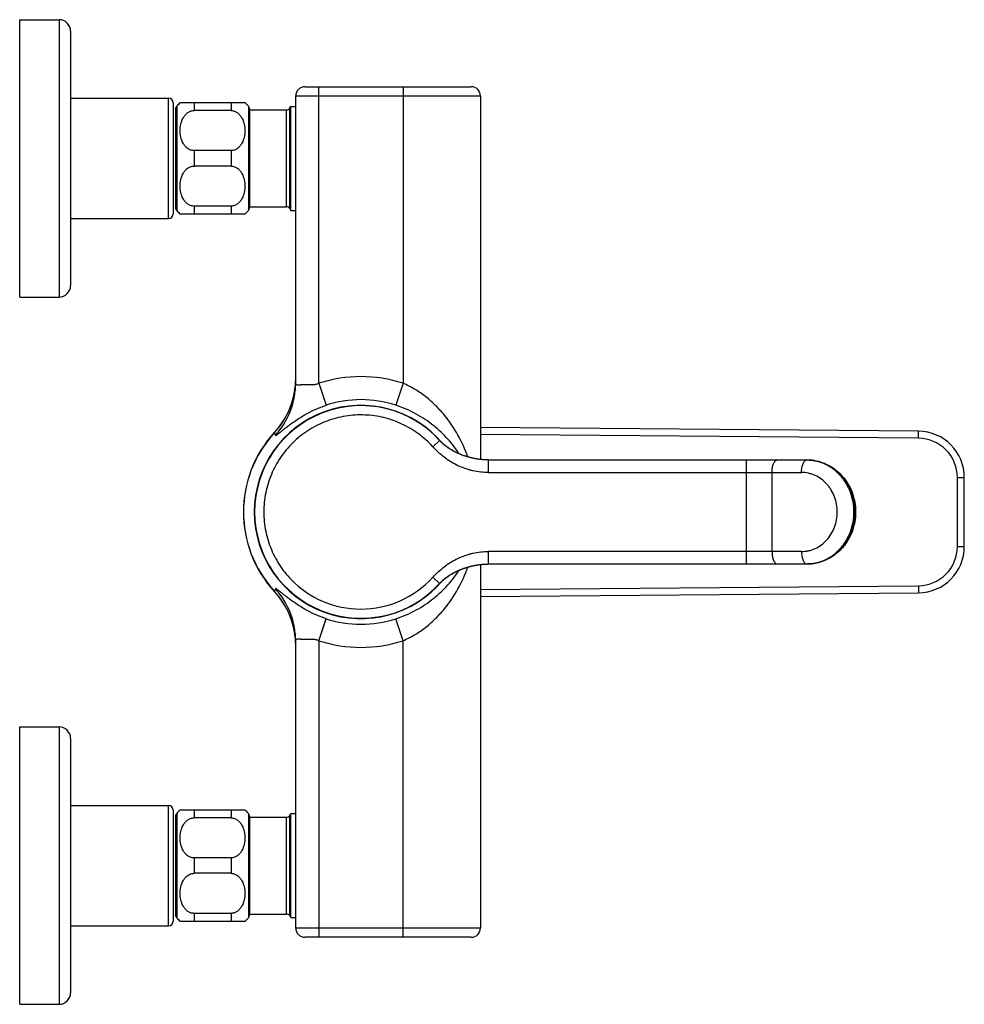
# Model space of a CAD drawing. Header units: millimetres. Extents: x 40 to 513, y 11 to 378.
# Tile 5 of 6: x 309 to 513, y 11 to 224. Entities that reach past the tile are written whole.
import ezdxf

# ---------------------------------------------------------------- set-up
doc = ezdxf.new("R2010")
doc.units = ezdxf.units.MM
doc.header["$LTSCALE"] = 32.67
doc.layers.get('0').update_dxf_attribs({"linetype": 'CONTINUOUS'})

msp = doc.modelspace()

# ---------------------------------------------------------------- linework, layer by layer
at = {"color": 7, "linetype": 'CONTINUOUS'}
for p, q in [((309.16, 163.63), (309.16, 223.63)), ((309.16, 223.63), (317.66, 223.63)), ((320.16, 221.13), (320.16, 166.13)), ((370.86, 209.13), (406.81, 209.13)), ((320.16, 206.63), (341.36, 206.63)), ((368.86, 145.18), (368.86, 207.13)), ((408.81, 207.13), (408.81, 128.48)), ((342.36, 205.63), (342.36, 181.63)), ((357.86, 205.63), (343.86, 205.63)), ((367.59, 204.5), (367.8, 204.88)), ((367.8, 182.38), (367.8, 204.88)), ((367.8, 204.88), (368.86, 204.88)), ((342.86, 204.27), (342.86, 182.98)), ((354.86, 203.96), (346.86, 203.96)), ((358.86, 204.27), (358.86, 182.98)), ((358.86, 204.1), (366.89, 204.1)), ((354.86, 195.3), (346.86, 195.3)), ((354.86, 191.96), (346.86, 191.96)), ((354.86, 183.3), (346.86, 183.3)), ((343.86, 181.63), (357.86, 181.63)), ((358.86, 183.15), (366.89, 183.15)), ((367.59, 182.75), (367.8, 182.38)), ((367.8, 182.38), (368.86, 182.38)), ((320.16, 180.63), (341.36, 180.63)), ((309.16, 163.63), (317.66, 163.63)), ((503.54, 134.59), (408.81, 135.41)), ((400.12, 132.44), (399.98, 132.59)), ((400.02, 132.55), (399.98, 132.59)), ((399.98, 132.59), (399.98, 132.59)), ((400.11, 132.45), (400.09, 132.47)), ((400.14, 132.42), (400.11, 132.45)), ((400.17, 132.39), (400.14, 132.42)), ((400.25, 132.31), (400.15, 132.41)), ((400.26, 132.3), (400.21, 132.34)), ((400.33, 132.23), (400.25, 132.31)), ((400.36, 132.2), (400.31, 132.24)), ((400.39, 132.17), (400.35, 132.21)), ((400.44, 132.12), (400.38, 132.17)), ((400.47, 132.09), (400.43, 132.13)), ((400.5, 132.07), (400.44, 132.12)), ((400.54, 132.02), (400.49, 132.07)), ((400.5, 132.07), (400.51, 132.05)), ((410.3, 128.38), (410.24, 128.38)), ((410.57, 128.38), (410.3, 128.38)), ((410.57, 128.38), (479.51, 128.38)), ((513.46, 109.66), (513.46, 124.59)), ((403.8, 104.37), (403.87, 104.4)), ((403.87, 104.4), (403.94, 104.43)), ((403.94, 104.43), (404.01, 104.46)), ((404.01, 104.46), (404.09, 104.49)), ((404.09, 104.49), (404.16, 104.53)), ((404.16, 104.53), (404.23, 104.56)), ((404.23, 104.56), (404.31, 104.59)), ((404.31, 104.59), (404.39, 104.62)), ((404.39, 104.62), (404.47, 104.65)), ((404.47, 104.65), (404.55, 104.69)), ((404.55, 104.69), (404.63, 104.72)), ((404.63, 104.72), (404.72, 104.76)), ((404.72, 104.76), (404.81, 104.79)), ((404.81, 104.79), (404.91, 104.83)), ((404.91, 104.83), (405.01, 104.86)), ((405.01, 104.86), (405.07, 104.89)), ((405.07, 104.89), (405.14, 104.91)), ((405.14, 104.91), (405.21, 104.94)), ((405.21, 104.94), (405.28, 104.96)), ((405.28, 104.96), (405.36, 104.99)), ((405.36, 104.99), (405.43, 105.01)), ((405.43, 105.01), (405.5, 105.04)), ((405.5, 105.04), (405.57, 105.06)), ((405.57, 105.06), (405.65, 105.08)), ((405.65, 105.08), (405.72, 105.11)), ((405.72, 105.11), (405.8, 105.13)), ((405.8, 105.13), (405.87, 105.15)), ((405.87, 105.15), (405.95, 105.18)), ((405.95, 105.18), (406.02, 105.2)), ((406.02, 105.2), (406.1, 105.22)), ((406.1, 105.22), (406.18, 105.24)), ((406.18, 105.24), (406.25, 105.26)), ((406.25, 105.26), (406.33, 105.29)), ((406.33, 105.29), (406.41, 105.31)), ((406.41, 105.31), (406.49, 105.33)), ((406.49, 105.33), (406.57, 105.35)), ((406.57, 105.35), (406.65, 105.37)), ((406.65, 105.37), (406.73, 105.39)), ((406.73, 105.39), (406.81, 105.41)), ((406.81, 105.41), (406.89, 105.43)), ((406.89, 105.43), (406.97, 105.45)), ((406.97, 105.45), (407.06, 105.47)), ((407.06, 105.47), (407.14, 105.49)), ((407.14, 105.49), (407.22, 105.5)), ((407.22, 105.5), (407.31, 105.52)), ((407.31, 105.52), (407.39, 105.54)), ((407.39, 105.54), (407.48, 105.56)), ((407.48, 105.56), (407.57, 105.58)), ((407.57, 105.58), (407.65, 105.59)), ((407.65, 105.59), (407.74, 105.61)), ((407.74, 105.61), (407.83, 105.62)), ((407.83, 105.62), (407.92, 105.64)), ((407.92, 105.64), (408.01, 105.66)), ((408.01, 105.66), (408.1, 105.67)), ((408.1, 105.67), (408.19, 105.69)), ((408.19, 105.69), (408.28, 105.7)), ((408.28, 105.7), (408.37, 105.71)), ((408.37, 105.71), (408.47, 105.73)), ((408.47, 105.73), (408.56, 105.74)), ((408.56, 105.74), (408.66, 105.75)), ((408.66, 105.75), (408.75, 105.76)), ((408.75, 105.76), (408.85, 105.78)), ((408.81, 105.77), (408.81, 27.13)), ((408.85, 105.78), (408.95, 105.79)), ((408.95, 105.79), (409.05, 105.8)), ((409.05, 105.8), (409.16, 105.81)), ((409.16, 105.81), (409.26, 105.82)), ((409.26, 105.82), (409.37, 105.83)), ((409.37, 105.83), (409.48, 105.84)), ((409.48, 105.84), (409.59, 105.84)), ((409.59, 105.84), (409.71, 105.85)), ((409.71, 105.85), (409.82, 105.86)), ((409.82, 105.86), (409.94, 105.86)), ((409.94, 105.86), (410.07, 105.87)), ((410.07, 105.87), (410.19, 105.87)), ((410.19, 105.87), (410.3, 105.87)), ((410.3, 105.87), (410.57, 105.88)), ((410.57, 105.88), (479.51, 105.88)), ((400.53, 102.22), (400.57, 102.25)), ((400.57, 102.25), (400.61, 102.29)), ((400.61, 102.29), (400.65, 102.32)), ((400.65, 102.32), (400.68, 102.36)), ((400.68, 102.36), (400.72, 102.39)), ((400.72, 102.39), (400.77, 102.43)), ((400.77, 102.43), (400.81, 102.47)), ((400.81, 102.47), (400.85, 102.51)), ((400.85, 102.51), (400.9, 102.55)), ((400.9, 102.55), (400.94, 102.58)), ((400.94, 102.58), (400.97, 102.61)), ((400.97, 102.61), (401.01, 102.64)), ((401.01, 102.64), (401.05, 102.67)), ((401.05, 102.67), (401.08, 102.7)), ((401.08, 102.7), (401.12, 102.73)), ((401.12, 102.73), (401.16, 102.76)), ((401.16, 102.76), (401.2, 102.79)), ((401.2, 102.79), (401.24, 102.82)), ((401.24, 102.82), (401.28, 102.86)), ((401.28, 102.86), (401.33, 102.89)), ((401.33, 102.89), (401.37, 102.92)), ((401.37, 102.92), (401.41, 102.95)), ((401.41, 102.95), (401.45, 102.98)), ((401.45, 102.98), (401.5, 103.02)), ((401.5, 103.02), (401.54, 103.05)), ((401.54, 103.05), (401.59, 103.08)), ((401.59, 103.08), (401.63, 103.11)), ((401.63, 103.11), (401.68, 103.15)), ((401.68, 103.15), (401.72, 103.18)), ((401.72, 103.18), (401.77, 103.21)), ((401.77, 103.21), (401.82, 103.24)), ((401.82, 103.24), (401.86, 103.28)), ((401.86, 103.28), (401.91, 103.31)), ((401.91, 103.31), (401.96, 103.34)), ((401.96, 103.34), (402.01, 103.37)), ((402.01, 103.37), (402.06, 103.4)), ((402.06, 103.4), (402.11, 103.44)), ((402.11, 103.44), (402.16, 103.47)), ((402.16, 103.47), (402.21, 103.5)), ((402.21, 103.5), (402.26, 103.53)), ((402.26, 103.53), (402.31, 103.57)), ((402.31, 103.57), (402.37, 103.6)), ((402.37, 103.6), (402.42, 103.63)), ((402.42, 103.63), (402.47, 103.66)), ((402.47, 103.66), (402.53, 103.69)), ((402.53, 103.69), (402.58, 103.73)), ((402.58, 103.73), (402.64, 103.76)), ((402.64, 103.76), (402.69, 103.79)), ((402.69, 103.79), (402.75, 103.82)), ((402.75, 103.82), (402.8, 103.86)), ((402.8, 103.86), (402.86, 103.89)), ((402.86, 103.89), (402.92, 103.92)), ((402.92, 103.92), (402.98, 103.95)), ((402.98, 103.95), (403.04, 103.98)), ((403.04, 103.98), (403.1, 104.02)), ((403.1, 104.02), (403.16, 104.05)), ((403.16, 104.05), (403.22, 104.08)), ((403.22, 104.08), (403.28, 104.11)), ((403.28, 104.11), (403.34, 104.14)), ((403.34, 104.14), (403.41, 104.18)), ((403.41, 104.18), (403.47, 104.21)), ((403.47, 104.21), (403.54, 104.24)), ((403.54, 104.24), (403.6, 104.27)), ((403.6, 104.27), (403.67, 104.3)), ((403.67, 104.3), (403.74, 104.33)), ((403.74, 104.33), (403.8, 104.37)), ((399.98, 101.66), (400.12, 101.81)), ((399.98, 101.66), (400.01, 101.7)), ((399.99, 101.67), (399.98, 101.66)), ((400.07, 101.76), (400.1, 101.79)), ((400.1, 101.79), (400.14, 101.83)), ((400.14, 101.83), (400.17, 101.86)), ((400.17, 101.86), (400.2, 101.9)), ((400.2, 101.9), (400.24, 101.93)), ((400.33, 102.02), (400.35, 102.05)), ((400.35, 102.05), (400.39, 102.08)), ((400.39, 102.08), (400.43, 102.12)), ((400.42, 102.11), (400.47, 102.16)), ((400.46, 102.15), (400.51, 102.2)), ((400.48, 102.18), (400.48, 102.17)), ((400.5, 102.19), (400.53, 102.22)), ((408.81, 98.84), (503.54, 99.66)), ((368.86, 27.13), (368.86, 89.07)), ((309.16, 10.63), (309.16, 70.63)), ((309.16, 70.63), (317.66, 70.63)), ((320.16, 68.13), (320.16, 13.13)), ((320.16, 53.63), (341.36, 53.63)), ((342.36, 52.63), (342.36, 28.63)), ((342.86, 51.27), (342.86, 29.98)), ((357.86, 52.63), (343.86, 52.63)), ((358.86, 51.27), (358.86, 29.98)), ((367.59, 51.5), (367.8, 51.88)), ((367.8, 51.88), (368.86, 51.88)), ((367.8, 29.38), (367.8, 51.88)), ((354.86, 50.96), (346.86, 50.96)), ((358.86, 51.1), (366.89, 51.1)), ((354.86, 42.3), (346.86, 42.3)), ((354.86, 38.96), (346.86, 38.96)), ((354.86, 30.3), (346.86, 30.3)), ((358.86, 30.15), (366.89, 30.15)), ((343.86, 28.63), (357.86, 28.63)), ((367.59, 29.75), (367.8, 29.38)), ((367.8, 29.38), (368.86, 29.38)), ((320.16, 27.63), (341.36, 27.63)), ((406.81, 25.13), (370.86, 25.13)), ((309.16, 10.63), (317.66, 10.63))]:
    msp.add_line(p, q, dxfattribs=at)
at = {"color": 9, "linetype": 'CONTINUOUS'}
for p, q in [((317.66, 223.63), (317.66, 163.63)), ((373.86, 144.97), (373.86, 209.13)), ((392.06, 209.13), (392.06, 144.97)), ((341.36, 180.63), (341.36, 206.63)), ((368.86, 207.13), (408.81, 207.13)), ((343.11, 204.93), (343.11, 182.32)), ((346.86, 205.63), (346.86, 203.96)), ((354.86, 205.63), (354.86, 203.96)), ((358.61, 204.93), (358.61, 182.32)), ((367.59, 182.75), (367.59, 204.5)), ((366.89, 183.15), (366.89, 204.1)), ((346.86, 195.3), (346.86, 191.96)), ((354.86, 195.3), (354.86, 191.96)), ((346.86, 183.3), (346.86, 181.63)), ((354.86, 183.3), (354.86, 181.63)), ((373.86, 144.97), (375.41, 140.22)), ((392.06, 144.97), (390.5, 140.22)), ((374.86, 141.89), (375.19, 140.89)), ((364.29, 134.34), (364.29, 134.38)), ((503.53, 133.09), (503.54, 134.59)), ((398.5, 131.25), (399.98, 132.59)), ((400.34, 132.22), (400.33, 132.23)), ((503.53, 133.09), (408.81, 133.91)), ((400.53, 132.03), (400.51, 132.06)), ((410.57, 125.68), (410.57, 128.38)), ((466.29, 128.38), (466.29, 105.88)), ((410.57, 125.68), (478.24, 125.68)), ((471.87, 108.58), (471.87, 125.68)), ((511.96, 124.59), (513.46, 124.59)), ((511.96, 109.66), (511.96, 124.59)), ((511.96, 109.66), (513.46, 109.66)), ((478.24, 108.58), (410.57, 108.58)), ((410.57, 105.88), (410.57, 108.58)), ((399.98, 101.66), (398.5, 103.01)), ((400.51, 102.2), (400.53, 102.22)), ((408.81, 100.34), (503.53, 101.16)), ((503.53, 101.16), (503.54, 99.66)), ((364.29, 99.87), (364.29, 99.92)), ((373.86, 89.29), (375.41, 94.03)), ((374.86, 92.36), (375.35, 93.87)), ((375.35, 93.87), (375.4, 94.01)), ((375.4, 94.01), (375.41, 94.03)), ((392.06, 89.29), (390.5, 94.03)), ((374.19, 90.31), (374.86, 92.36)), ((373.86, 89.29), (373.86, 25.13)), ((392.06, 25.13), (392.06, 89.29)), ((317.66, 70.63), (317.66, 10.63)), ((341.36, 27.63), (341.36, 53.63)), ((343.11, 51.93), (343.11, 29.32)), ((346.86, 52.63), (346.86, 50.96)), ((354.86, 52.63), (354.86, 50.96)), ((358.61, 51.93), (358.61, 29.32)), ((367.59, 29.75), (367.59, 51.5)), ((366.89, 30.15), (366.89, 51.1)), ((346.86, 42.3), (346.86, 38.96)), ((354.86, 42.3), (354.86, 38.96)), ((346.86, 30.3), (346.86, 28.63)), ((354.86, 30.3), (354.86, 28.63)), ((408.81, 27.13), (368.86, 27.13))]:
    msp.add_line(p, q, dxfattribs=at)
msp.add_lwpolyline([(375.37, 140.33), (375.4, 140.24), (375.41, 140.22)], dxfattribs=at)
at = {"color": 7, "linetype": 'CONTINUOUS'}
for points in [[(400.23, 132.33), (400.23, 132.32), (400.24, 132.32)], [(410.24, 128.38), (410.13, 128.38), (409.92, 128.39), (409.71, 128.4), (409.51, 128.41), (409.32, 128.43), (409.14, 128.45), (408.95, 128.47), (408.77, 128.49), (408.59, 128.51), (408.42, 128.53), (408.25, 128.56), (408.08, 128.59), (407.91, 128.61), (407.74, 128.64), (407.58, 128.67), (407.42, 128.71), (407.26, 128.74), (407.1, 128.78), (406.95, 128.81), (406.79, 128.85), (406.64, 128.89), (406.49, 128.92), (406.34, 128.96), (406.2, 129), (406.05, 129.05), (405.91, 129.09), (405.77, 129.13), (405.63, 129.18), (405.49, 129.22), (405.36, 129.27), (405.23, 129.31), (405.09, 129.36), (404.96, 129.41), (404.84, 129.45), (404.71, 129.5), (404.58, 129.55), (404.46, 129.6), (404.34, 129.65), (404.22, 129.7), (404.11, 129.75), (403.99, 129.8), (403.88, 129.85), (403.76, 129.91), (403.65, 129.96), (403.55, 130.01), (403.44, 130.06), (403.33, 130.11), (403.23, 130.17), (403.13, 130.22), (403.03, 130.27), (402.93, 130.33), (402.83, 130.38), (402.74, 130.44), (402.64, 130.49), (402.55, 130.54), (402.46, 130.6), (402.37, 130.65), (402.28, 130.71), (402.19, 130.76), (402.1, 130.82), (402.02, 130.88), (401.93, 130.93), (401.85, 130.99), (401.77, 131.04), (401.69, 131.1), (401.61, 131.16), (401.53, 131.21), (401.45, 131.27), (401.38, 131.32), (401.31, 131.38), (401.23, 131.44), (401.16, 131.49), (401.09, 131.55), (401.02, 131.61), (400.95, 131.66), (400.89, 131.72), (400.83, 131.77), (400.76, 131.82), (400.71, 131.87), (400.65, 131.92), (400.6, 131.97), (400.54, 132.02)]]:
    msp.add_lwpolyline(points, dxfattribs=at)
for centre, radius, start, end in [((317.66, 221.13), 2.5, 0, 90), ((370.86, 207.13), 2, 90, 180), ((406.81, 207.13), 2, 0, 90), ((341.36, 205.63), 1, 0, 90), ((343.86, 204.27), 1, 138.5904, 180), ((346.86, 201.63), 5, 126.8699, 138.5904), ((354.86, 201.63), 5, 41.4096, 53.1301), ((357.86, 204.27), 1, 0, 41.4096), ((366.89, 204.9), 0.8, 270, 330), ((341.36, 181.63), 1, 270, 360), ((343.86, 182.98), 1, 180, 221.4096), ((346.86, 185.63), 5, 221.4096, 233.1301), ((354.86, 185.63), 5, 306.8699, 318.5904), ((357.86, 182.98), 1, 318.5904, 360), ((366.89, 182.35), 0.8, 30, 90), ((317.66, 166.13), 2.5, 270, 360), ((351.66, 146.05), 17.2, 317.2563, 359.7496), ((382.96, 117.13), 23, 42.2539, 317.7454), ((382.96, 117.13), 25.42, 137.2563, 222.7437), ((503.46, 124.59), 10, 0, 89.5), ((406.88, 138.87), 9.33, 222.2649, 223.5453), ((406.97, 138.95), 9.45, 223.5431, 223.7894), ((407.02, 139), 9.52, 223.79, 224.4533), ((407.25, 139.23), 9.84, 225.4104, 226.6864), ((503.46, 109.66), 10, 270.5, 360), ((406.88, 95.39), 9.33, 136.4691, 137.6805), ((407.06, 95.22), 9.57, 134.711, 136.4667), ((407.23, 95.04), 9.82, 133.4909, 134.7132), ((407.32, 94.95), 9.95, 133.2522, 133.4193), ((351.66, 88.2), 17.2, 0.2504, 42.7437), ((317.66, 68.13), 2.5, 0, 90), ((341.36, 52.63), 1, 0, 90), ((343.86, 51.27), 1, 138.5904, 180), ((346.86, 48.63), 5, 126.8699, 138.5904), ((354.86, 48.63), 5, 41.4096, 53.1301), ((357.86, 51.27), 1, 0, 41.4096), ((366.89, 51.9), 0.8, 270, 330), ((343.86, 29.98), 1, 180, 221.4096), ((357.86, 29.98), 1, 318.5904, 360), ((366.89, 29.35), 0.8, 30, 90), ((341.36, 28.63), 1, 270, 360), ((346.86, 32.63), 5, 221.4096, 233.1301), ((354.86, 32.63), 5, 306.8699, 318.5904), ((370.86, 27.13), 2, 180, 270), ((406.81, 27.13), 2, 270, 360), ((317.66, 13.13), 2.5, 270, 360)]:
    msp.add_arc(centre, radius, start, end, dxfattribs=at)
at = {"color": 9, "linetype": 'CONTINUOUS'}
for centre, radius, start, end in [((351.73, 145.98), 17.12, 317.1425, 357.3131), ((351.74, 145.18), 17.12, 317.9369, 359.9865), ((351.76, 145.98), 17.1, 357.3258, 359.9994), ((382.96, 117.13), 29.29, 71.9, 108.1), ((382.96, 117.13), 24.3, 71.9, 108.1), ((382.96, 117.13), 23.07, 39.8114, 320.1899), ((382.96, 117.13), 25.39, 137.3306, 222.6694), ((486.19, 165.69), 125.88, 194.4226, 194.7148), ((406.97, 138.95), 9.45, 223.5347, 225.2976), ((407.19, 139.17), 9.76, 225.4228, 226.7958), ((503.46, 124.59), 8.5, 0, 89.5), ((479.38, 119.14), 9.23, 89.2141, 89.9999), ((479.51, 119.13), 9.24, 87.384, 89.9993), ((503.46, 109.66), 8.5, 270.5, 360), ((479.38, 115.11), 9.23, 270.0001, 270.7809), ((382.96, 117.13), 21, 224.0468, 269.9825), ((382.96, 117.11), 20.99, 269.9711, 317.7593), ((486.4, 68.51), 126.09, 165.2855, 165.5772), ((351.74, 89.07), 17.12, 0.0135, 42.0631), ((407.06, 95.22), 9.57, 133.3813, 136.4548), ((407.27, 95), 9.87, 133.2275, 133.3959), ((351.73, 88.27), 17.12, 2.6869, 42.8575), ((382.96, 117.13), 24.3, 251.9, 288.1), ((351.76, 88.27), 17.1, 0.0006, 2.6742), ((382.96, 117.13), 29.29, 251.9, 288.1)]:
    msp.add_arc(centre, radius, start, end, dxfattribs=at)
at = {"color": 7, "linetype": 'CONTINUOUS'}
for points, knots in [([(346.86, 195.3), (346.72, 195.3), (346.46, 195.32), (346.07, 195.42), (345.72, 195.59), (345.3, 195.87), (344.86, 196.3), (344.34, 197.11), (344.03, 198.01), (343.88, 198.93), (343.84, 199.63), (343.88, 200.32), (344.03, 201.24), (344.34, 202.14), (344.86, 202.95), (345.3, 203.39), (345.72, 203.66), (346.07, 203.83), (346.46, 203.93), (346.72, 203.96), (346.86, 203.96)], [0, 0, 0, 0, 0.034311, 0.068286, 0.101703, 0.134479, 0.198143, 0.260056, 0.380674, 0.440419, 0.5, 0.559581, 0.619326, 0.739944, 0.801857, 0.865521, 0.898297, 0.931714, 0.965689, 1, 1, 1, 1]), ([(354.86, 203.96), (354.99, 203.96), (355.25, 203.93), (355.64, 203.83), (355.99, 203.66), (356.41, 203.39), (356.85, 202.95), (357.38, 202.14), (357.69, 201.24), (357.83, 200.32), (357.87, 199.63), (357.83, 198.93), (357.69, 198.01), (357.38, 197.11), (356.85, 196.3), (356.41, 195.87), (355.99, 195.59), (355.64, 195.42), (355.25, 195.32), (354.99, 195.3), (354.86, 195.3)], [0, 0, 0, 0, 0.034311, 0.068286, 0.101703, 0.134479, 0.198143, 0.260056, 0.380674, 0.440419, 0.5, 0.559581, 0.619326, 0.739944, 0.801857, 0.865521, 0.898297, 0.931714, 0.965689, 1, 1, 1, 1]), ([(346.86, 183.3), (346.72, 183.3), (346.46, 183.32), (346.07, 183.42), (345.72, 183.59), (345.3, 183.87), (344.86, 184.3), (344.34, 185.11), (344.03, 186.01), (343.88, 186.93), (343.84, 187.63), (343.88, 188.32), (344.03, 189.24), (344.34, 190.14), (344.86, 190.95), (345.3, 191.39), (345.72, 191.66), (346.07, 191.83), (346.46, 191.93), (346.72, 191.96), (346.86, 191.96)], [0, 0, 0, 0, 0.034311, 0.068286, 0.101703, 0.134478, 0.198143, 0.260056, 0.380674, 0.440419, 0.5, 0.559581, 0.619326, 0.739944, 0.801857, 0.865522, 0.898297, 0.931714, 0.965689, 1, 1, 1, 1]), ([(354.86, 191.96), (354.99, 191.96), (355.25, 191.93), (355.64, 191.83), (355.99, 191.66), (356.41, 191.39), (356.85, 190.95), (357.38, 190.14), (357.69, 189.24), (357.83, 188.32), (357.87, 187.63), (357.83, 186.93), (357.69, 186.01), (357.38, 185.11), (356.85, 184.3), (356.41, 183.87), (355.99, 183.59), (355.64, 183.42), (355.25, 183.32), (354.99, 183.3), (354.86, 183.3)], [0, 0, 0, 0, 0.034311, 0.068286, 0.101703, 0.134479, 0.198143, 0.260056, 0.380674, 0.440419, 0.5, 0.559581, 0.619326, 0.739944, 0.801857, 0.865521, 0.898297, 0.931714, 0.965689, 1, 1, 1, 1]), ([(479.51, 128.38), (479.85, 128.38), (480.54, 128.34), (481.57, 128.17), (482.58, 127.9), (483.88, 127.39), (485.4, 126.51), (486.72, 125.32), (487.63, 124.23), (488.44, 123.05), (489.24, 121.42), (489.82, 119.31), (490.02, 117.13), (489.82, 114.94), (489.24, 112.84), (488.44, 111.21), (487.63, 110.02), (486.72, 108.93), (485.4, 107.75), (483.88, 106.86), (482.58, 106.36), (481.57, 106.08), (480.54, 105.92), (479.85, 105.88), (479.51, 105.88)], [0, 0, 0, 0, 0.03045, 0.060929, 0.091467, 0.122092, 0.183614, 0.245729, 0.27707, 0.308575, 0.371971, 0.435851, 0.499996, 0.564142, 0.628023, 0.69142, 0.722926, 0.754268, 0.816384, 0.877907, 0.908532, 0.939071, 0.96955, 1, 1, 1, 1]), ([(346.86, 42.3), (346.72, 42.3), (346.46, 42.32), (346.07, 42.42), (345.72, 42.59), (345.3, 42.87), (344.86, 43.3), (344.34, 44.11), (344.03, 45.01), (343.88, 45.93), (343.84, 46.63), (343.88, 47.32), (344.03, 48.24), (344.34, 49.14), (344.86, 49.95), (345.3, 50.39), (345.72, 50.66), (346.07, 50.83), (346.46, 50.93), (346.72, 50.96), (346.86, 50.96)], [0, 0, 0, 0, 0.034311, 0.068286, 0.101703, 0.134479, 0.198143, 0.260056, 0.380674, 0.440419, 0.5, 0.559581, 0.619326, 0.739944, 0.801857, 0.865521, 0.898297, 0.931714, 0.965689, 1, 1, 1, 1]), ([(354.86, 50.96), (354.99, 50.96), (355.25, 50.93), (355.64, 50.83), (355.99, 50.66), (356.41, 50.39), (356.85, 49.95), (357.38, 49.14), (357.69, 48.24), (357.83, 47.32), (357.87, 46.63), (357.83, 45.93), (357.69, 45.01), (357.38, 44.11), (356.85, 43.3), (356.41, 42.87), (355.99, 42.59), (355.64, 42.42), (355.25, 42.32), (354.99, 42.3), (354.86, 42.3)], [0, 0, 0, 0, 0.034311, 0.068286, 0.101703, 0.134479, 0.198143, 0.260056, 0.380674, 0.440419, 0.5, 0.559581, 0.619326, 0.739944, 0.801857, 0.865521, 0.898297, 0.931714, 0.965689, 1, 1, 1, 1]), ([(346.86, 30.3), (346.72, 30.3), (346.46, 30.32), (346.07, 30.42), (345.72, 30.59), (345.3, 30.87), (344.86, 31.3), (344.34, 32.11), (344.03, 33.01), (343.88, 33.93), (343.84, 34.63), (343.88, 35.32), (344.03, 36.24), (344.34, 37.14), (344.86, 37.95), (345.3, 38.39), (345.72, 38.66), (346.07, 38.83), (346.46, 38.93), (346.72, 38.96), (346.86, 38.96)], [0, 0, 0, 0, 0.034311, 0.068286, 0.101703, 0.134478, 0.198143, 0.260056, 0.380674, 0.440419, 0.5, 0.559581, 0.619326, 0.739944, 0.801857, 0.865522, 0.898297, 0.931714, 0.965689, 1, 1, 1, 1]), ([(354.86, 38.96), (354.99, 38.96), (355.25, 38.93), (355.64, 38.83), (355.99, 38.66), (356.41, 38.39), (356.85, 37.95), (357.38, 37.14), (357.69, 36.24), (357.83, 35.32), (357.87, 34.63), (357.83, 33.93), (357.69, 33.01), (357.38, 32.11), (356.85, 31.3), (356.41, 30.87), (355.99, 30.59), (355.64, 30.42), (355.25, 30.32), (354.99, 30.3), (354.86, 30.3)], [0, 0, 0, 0, 0.034311, 0.068286, 0.101703, 0.134479, 0.198143, 0.260056, 0.380674, 0.440419, 0.5, 0.559581, 0.619326, 0.739944, 0.801857, 0.865521, 0.898297, 0.931714, 0.965689, 1, 1, 1, 1])]:
    msp.add_open_spline(points, degree=3, knots=knots, dxfattribs=at)
at = {"color": 9, "linetype": 'CONTINUOUS'}
for points, knots in [([(373.86, 144.97), (373.79, 144.92), (373.64, 144.84), (373.4, 144.75), (373.16, 144.69), (372.92, 144.66), (372.67, 144.64), (372.43, 144.62), (372.19, 144.62), (371.96, 144.62), (371.73, 144.62), (371.5, 144.64), (371.29, 144.65), (371.08, 144.65), (370.87, 144.65), (370.67, 144.65), (370.48, 144.65), (370.3, 144.64), (370.13, 144.63), (369.97, 144.61), (369.82, 144.59), (369.68, 144.58), (369.54, 144.57), (369.42, 144.56), (369.33, 144.56), (369.26, 144.56), (369.2, 144.57), (369.12, 144.58), (369.04, 144.63), (368.98, 144.7), (368.95, 144.77), (368.92, 144.83), (368.9, 144.86), (368.89, 144.89), (368.89, 144.91), (368.88, 144.94), (368.88, 144.97), (368.87, 145), (368.87, 145.04), (368.86, 145.09), (368.86, 145.13), (368.86, 145.16), (368.86, 145.18)], [0, 0, 0, 0, 0.045752, 0.091426, 0.136912, 0.182068, 0.22681, 0.27099, 0.314518, 0.357283, 0.399179, 0.440115, 0.479949, 0.518596, 0.555979, 0.591982, 0.62652, 0.65953, 0.69095, 0.72069, 0.748623, 0.774698, 0.798874, 0.821031, 0.841096, 0.850372, 0.859149, 0.875359, 0.890859, 0.907632, 0.926366, 0.934635, 0.942746, 0.946899, 0.950911, 0.95515, 0.960682, 0.967164, 0.973345, 0.983607, 0.991692, 1, 1, 1, 1]), ([(406.09, 129.04), (405.5, 130.66), (404.04, 133.86), (401.56, 137.54), (399.12, 140.22), (397.02, 142.08), (394.67, 143.71), (392.95, 144.59), (392.06, 144.97)], [0, 0, 0, 0, 0.237659, 0.481431, 0.607016, 0.735465, 0.866737, 1, 1, 1, 1]), ([(364.45, 133.72), (364.45, 133.71), (364.45, 133.7), (364.47, 133.69), (364.49, 133.68), (364.52, 133.69), (364.58, 133.71), (364.66, 133.75), (364.76, 133.82), (364.88, 133.9), (365.02, 134), (365.17, 134.12), (365.35, 134.26), (365.55, 134.42), (365.77, 134.6), (366.11, 134.87), (366.59, 135.27), (367.26, 135.78), (368.03, 136.36), (368.91, 136.97), (369.88, 137.6), (370.92, 138.22), (372, 138.8), (373.11, 139.33), (374.25, 139.81), (375.02, 140.09), (375.41, 140.22)], [0, 0, 0, 0, 0.001365, 0.002629, 0.00408, 0.005922, 0.011025, 0.018066, 0.027137, 0.038341, 0.05172, 0.067253, 0.084872, 0.104572, 0.126419, 0.150584, 0.206317, 0.271923, 0.347223, 0.431125, 0.521881, 0.616661, 0.712958, 0.808966, 0.904175, 1, 1, 1, 1]), ([(404.2, 129.71), (403.48, 130.83), (401.8, 133.02), (398.69, 135.96), (394.91, 138.48), (392.03, 139.72), (390.5, 140.22)], [0, 0, 0, 0, 0.227128, 0.468343, 0.726888, 1, 1, 1, 1]), ([(398.5, 131.25), (397.57, 132.27), (396.01, 133.68), (393.7, 135.21), (391.24, 136.51), (387.95, 137.67), (384.49, 138.15), (381.72, 138.12), (379.64, 137.9), (377.6, 137.47), (374.96, 136.63), (371.82, 135.09), (368.5, 132.55), (365.74, 129.4), (364.01, 126.37), (363, 123.78), (362.44, 121.77), (362.08, 119.72), (361.88, 116.95), (362.14, 113.47), (363.08, 110.11), (364.21, 107.58), (365.25, 105.77), (366.46, 104.07), (367.38, 103.03), (367.86, 102.53)], [0, 0, 0, 0, 0.062467, 0.093739, 0.12501, 0.187476, 0.249943, 0.281214, 0.312486, 0.343758, 0.375029, 0.437496, 0.499962, 0.562428, 0.624895, 0.656166, 0.687438, 0.718709, 0.749981, 0.812447, 0.874914, 0.906185, 0.937457, 0.968728, 1, 1, 1, 1]), ([(410.57, 125.68), (410, 125.68), (408.85, 125.74), (407.44, 125.96), (406.33, 126.24), (405.24, 126.58), (403.92, 127.12), (402.41, 127.94), (401, 128.91), (399.69, 130.01), (398.88, 130.83), (398.5, 131.25)], [0, 0, 0, 0, 0.124852, 0.249973, 0.312543, 0.37507, 0.500025, 0.625029, 0.750067, 0.875115, 1, 1, 1, 1]), ([(410.24, 128.38), (409.8, 128.39), (408.92, 128.45), (407.61, 128.65), (406.32, 128.95), (405.06, 129.35), (403.83, 129.85), (402.27, 130.66), (401.18, 131.43), (400.53, 132.03)], [0, 0, 0, 0, 0.125111, 0.250357, 0.375493, 0.500332, 0.625086, 0.750156, 1, 1, 1, 1]), ([(471.87, 125.68), (471.87, 125.85), (471.88, 126.2), (471.95, 126.7), (472.05, 127.16), (472.19, 127.57), (472.36, 127.91), (472.53, 128.13), (472.67, 128.26), (472.78, 128.33), (472.9, 128.37), (472.97, 128.38), (473.01, 128.38)], [0, 0, 0, 0, 0.167919, 0.330564, 0.482988, 0.620921, 0.741218, 0.842527, 0.886528, 0.926746, 0.964137, 1, 1, 1, 1]), ([(478.24, 125.68), (478.24, 125.85), (478.25, 126.2), (478.32, 126.7), (478.42, 127.16), (478.56, 127.57), (478.73, 127.91), (478.9, 128.13), (479.04, 128.26), (479.15, 128.33), (479.27, 128.37), (479.34, 128.38), (479.38, 128.38)], [0, 0, 0, 0, 0.167919, 0.330564, 0.482988, 0.620921, 0.741218, 0.842527, 0.886528, 0.926746, 0.964137, 1, 1, 1, 1]), ([(479.51, 105.88), (479.84, 105.88), (480.5, 105.93), (481.48, 106.1), (482.45, 106.38), (483.69, 106.89), (485.16, 107.77), (486.43, 108.95), (487.31, 110.03), (488.1, 111.21), (488.88, 112.84), (489.45, 114.94), (489.64, 117.13), (489.45, 119.31), (488.88, 121.41), (488.1, 123.04), (487.31, 124.22), (486.43, 125.31), (485.16, 126.48), (483.69, 127.37), (482.45, 127.87), (481.48, 128.15), (480.5, 128.33), (479.84, 128.37), (479.51, 128.38)], [0, 0, 0, 0, 0.029718, 0.059504, 0.089415, 0.119504, 0.180306, 0.24223, 0.273676, 0.305411, 0.369592, 0.43458, 0.499999, 0.565418, 0.630406, 0.694587, 0.726322, 0.757769, 0.819693, 0.880495, 0.910585, 0.940496, 0.970282, 1, 1, 1, 1]), ([(479.93, 128.37), (480.26, 128.35), (480.92, 128.29), (481.89, 128.08), (482.84, 127.78), (484.07, 127.23), (485.51, 126.31), (486.74, 125.11), (487.59, 124.01), (488.35, 122.81), (489.09, 121.17), (489.61, 119.07), (489.76, 116.89), (489.53, 114.73), (488.93, 112.65), (488.13, 111.04), (487.33, 109.88), (486.44, 108.82), (485.16, 107.68), (483.68, 106.82), (482.44, 106.33), (481.48, 106.07), (480.5, 105.91), (479.84, 105.88), (479.51, 105.88)], [0, 0, 0, 0, 0.029724, 0.059532, 0.089481, 0.11962, 0.180548, 0.242611, 0.274122, 0.305917, 0.370194, 0.435235, 0.500658, 0.566035, 0.630942, 0.695016, 0.726692, 0.758078, 0.819889, 0.880596, 0.910648, 0.940531, 0.970295, 1, 1, 1, 1]), ([(478.24, 108.58), (478.49, 108.58), (479, 108.61), (479.75, 108.73), (480.49, 108.93), (481.45, 109.31), (482.58, 109.98), (483.76, 111.06), (484.73, 112.36), (485.45, 113.84), (485.89, 115.45), (486.04, 117.13), (485.89, 118.8), (485.45, 120.41), (484.85, 121.65), (484.24, 122.56), (483.56, 123.38), (482.58, 124.27), (481.45, 124.94), (480.49, 125.32), (479.51, 125.59), (478.75, 125.68), (478.24, 125.68)], [0, 0, 0, 0, 0.029732, 0.059522, 0.089435, 0.119522, 0.180311, 0.242227, 0.305339, 0.369537, 0.434552, 0.500007, 0.565461, 0.630477, 0.694675, 0.726413, 0.757859, 0.819775, 0.880565, 0.910652, 0.940564, 1, 1, 1, 1]), ([(398.5, 103.01), (398.88, 103.43), (399.69, 104.24), (401, 105.34), (402.41, 106.32), (403.92, 107.13), (405.24, 107.67), (406.33, 108.01), (407.44, 108.29), (408.85, 108.52), (410, 108.58), (410.57, 108.58)], [0, 0, 0, 0, 0.124885, 0.249933, 0.374971, 0.499975, 0.62493, 0.687457, 0.750027, 0.875148, 1, 1, 1, 1]), ([(471.87, 108.58), (471.87, 108.4), (471.88, 108.05), (471.95, 107.55), (472.05, 107.09), (472.19, 106.68), (472.36, 106.34), (472.53, 106.12), (472.67, 105.99), (472.78, 105.93), (472.9, 105.89), (472.97, 105.88), (473.01, 105.88)], [0, 0, 0, 0, 0.167919, 0.330564, 0.482988, 0.620921, 0.741218, 0.842527, 0.886528, 0.926746, 0.964137, 1, 1, 1, 1]), ([(478.24, 108.58), (478.24, 108.4), (478.25, 108.05), (478.32, 107.55), (478.42, 107.09), (478.56, 106.68), (478.73, 106.34), (478.9, 106.12), (479.04, 105.99), (479.15, 105.93), (479.27, 105.89), (479.34, 105.88), (479.38, 105.88)], [0, 0, 0, 0, 0.167919, 0.330564, 0.482988, 0.620921, 0.741218, 0.842527, 0.886528, 0.926746, 0.964137, 1, 1, 1, 1]), ([(390.5, 94.03), (392.03, 94.53), (394.91, 95.77), (398.69, 98.29), (401.8, 101.23), (403.48, 103.42), (404.2, 104.54)], [0, 0, 0, 0, 0.273112, 0.531657, 0.772872, 1, 1, 1, 1]), ([(392.06, 89.29), (392.95, 89.66), (394.67, 90.54), (397.02, 92.17), (399.12, 94.03), (401.56, 96.71), (404.04, 100.39), (405.5, 103.59), (406.09, 105.22)], [0, 0, 0, 0, 0.133263, 0.264535, 0.392984, 0.518569, 0.762342, 1, 1, 1, 1]), ([(400.53, 102.22), (401.18, 102.82), (402.27, 103.6), (403.84, 104.41), (405.07, 104.91), (406.33, 105.3), (407.62, 105.61), (408.94, 105.8), (409.82, 105.86), (410.26, 105.87)], [0, 0, 0, 0, 0.249844, 0.374912, 0.499666, 0.624507, 0.749645, 0.874891, 1, 1, 1, 1]), ([(375.41, 94.03), (375.02, 94.16), (374.25, 94.44), (373.11, 94.92), (372, 95.45), (370.92, 96.03), (369.88, 96.65), (368.91, 97.28), (368.03, 97.89), (367.26, 98.47), (366.59, 98.99), (366.11, 99.38), (365.77, 99.65), (365.55, 99.83), (365.35, 99.99), (365.17, 100.13), (365.02, 100.25), (364.88, 100.35), (364.76, 100.44), (364.66, 100.5), (364.58, 100.54), (364.52, 100.56), (364.49, 100.57), (364.47, 100.57), (364.45, 100.55), (364.45, 100.54), (364.45, 100.54)], [0, 0, 0, 0, 0.095828, 0.191034, 0.287035, 0.38333, 0.478101, 0.568828, 0.652781, 0.728087, 0.793665, 0.84943, 0.8737, 0.895647, 0.915345, 0.932859, 0.948241, 0.961519, 0.972712, 0.981839, 0.98895, 0.994084, 0.995924, 0.997368, 0.998632, 1, 1, 1, 1]), ([(368.86, 89.07), (368.86, 89.09), (368.86, 89.12), (368.86, 89.17), (368.87, 89.22), (368.87, 89.27), (368.88, 89.31), (368.89, 89.34), (368.91, 89.4), (368.93, 89.46), (368.96, 89.51), (368.99, 89.56), (369.02, 89.59), (369.06, 89.63), (369.11, 89.66), (369.17, 89.68), (369.21, 89.69), (369.26, 89.69), (369.33, 89.7), (369.42, 89.7), (369.54, 89.69), (369.68, 89.67), (369.82, 89.66), (370.03, 89.64), (370.25, 89.62), (370.48, 89.61), (370.67, 89.61), (370.87, 89.6), (371.08, 89.6), (371.29, 89.6), (371.51, 89.62), (371.73, 89.63), (371.96, 89.63), (372.19, 89.63), (372.43, 89.63), (372.67, 89.62), (372.92, 89.6), (373.16, 89.56), (373.4, 89.5), (373.64, 89.41), (373.79, 89.33), (373.86, 89.29)], [0, 0, 0, 0, 0.008585, 0.016452, 0.026176, 0.038313, 0.043977, 0.048624, 0.057294, 0.074473, 0.08373, 0.092945, 0.101159, 0.108875, 0.124416, 0.132468, 0.140812, 0.149585, 0.15886, 0.178933, 0.201096, 0.225286, 0.251379, 0.279326, 0.34046, 0.373462, 0.408003, 0.444019, 0.48141, 0.520056, 0.559902, 0.600836, 0.642731, 0.685496, 0.729023, 0.773201, 0.81794, 0.863096, 0.90858, 0.954252, 1, 1, 1, 1])]:
    msp.add_open_spline(points, degree=3, knots=knots, dxfattribs=at)

doc.saveas('drawing.dxf')
